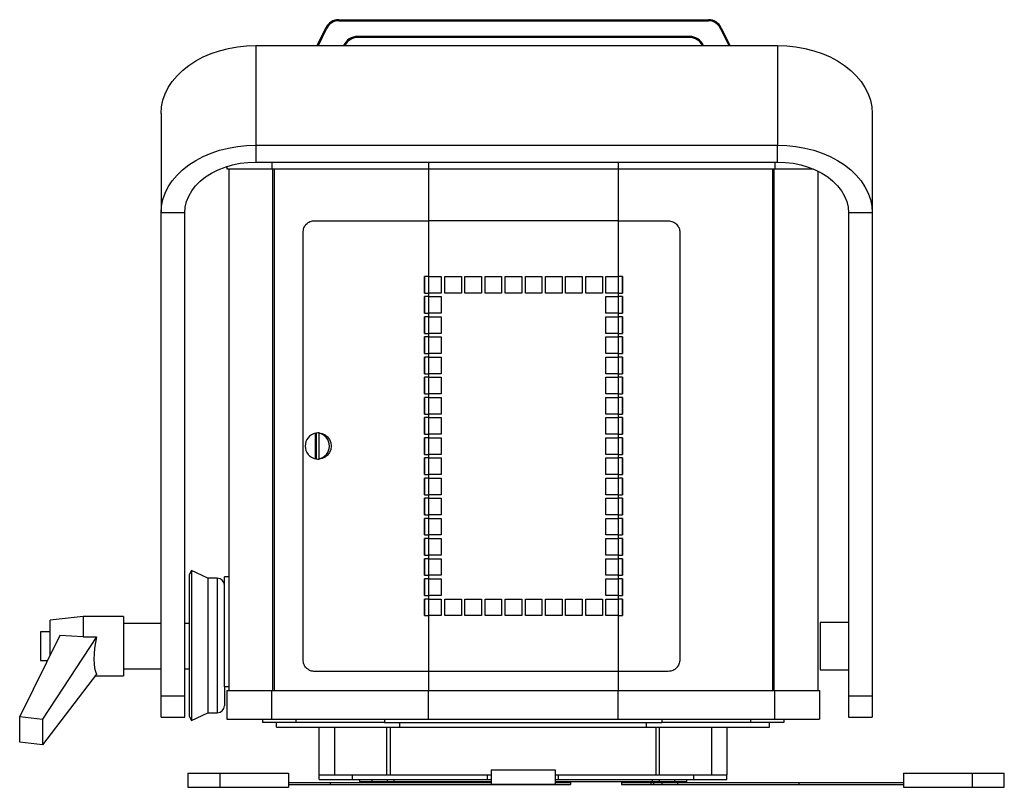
# Model space of a CAD drawing. Extents: x -151 to 1078, y -137 to 1012.
# Tile 2 of 8: x -151 to 265, y 188 to 512. Entities that reach past the tile are written whole.
import ezdxf

# ---------------------------------------------------------------- set-up
doc = ezdxf.new("R2010")
doc.units = 0
doc.layers.get('0').update_dxf_attribs({"linetype": 'CONTINUOUS'})

msp = doc.modelspace()

# ---------------------------------------------------------------- linework, layer by layer
at = {"color": 7, "linetype": 'CONTINUOUS'}
for p, q in [((-16.14, 511.21), (-16.14, 511.66)), ((-16.14, 511.66), (139.86, 511.66)), ((-16.14, 511.21), (139.86, 511.21)), ((139.86, 511.21), (139.86, 511.66)), ((-25.21, 500.76), (-21.53, 508.3)), ((-24.7, 500.76), (-21.12, 508.1)), ((-21.12, 508.1), (-21.53, 508.3)), ((144.85, 508.1), (145.25, 508.3)), ((144.85, 508.1), (148.43, 500.76)), ((145.25, 508.3), (148.93, 500.76)), ((131.86, 504.62), (-8.14, 504.62)), ((-8.14, 504.62), (-8.14, 504.16)), ((131.86, 504.16), (-8.14, 504.16)), ((131.86, 504.62), (131.86, 504.16)), ((-51.07, 500.76), (-51.07, 458.79)), ((-51.07, 500.76), (168.93, 500.76)), ((168.93, 500.76), (168.93, 458.79)), ((-91.07, 472.17), (-91.07, 430.21)), ((208.93, 472.17), (208.93, 430.21)), ((-51.07, 458.79), (168.93, 458.79)), ((-51.07, 458.79), (-51.07, 451.65)), ((168.93, 451.65), (168.93, 458.79)), ((-63.14, 448.66), (-63.14, 449.84)), ((-44.23, 448.66), (-63.14, 448.66)), ((-62.34, 228.79), (-62.34, 448.66)), ((-51.07, 451.65), (168.93, 451.65)), ((-44.23, 448.66), (-44.23, 451.65)), ((21.86, 448.66), (-44.23, 448.66)), ((-43.9, 228.79), (-43.9, 448.66)), ((-43.25, 228.79), (-43.25, 448.66)), ((21.86, 448.66), (21.86, 451.65)), ((101.86, 448.66), (21.86, 448.66)), ((21.86, 426.88), (21.86, 448.66)), ((101.86, 448.66), (101.86, 451.65)), ((167.96, 448.66), (101.86, 448.66)), ((101.86, 426.88), (101.86, 448.66)), ((166.97, 228.79), (166.97, 448.66)), ((167.63, 228.79), (167.63, 448.66)), ((167.96, 448.66), (167.96, 451.65)), ((184.19, 448.66), (167.96, 448.66)), ((186.06, 228.79), (186.06, 447.81)), ((-81.07, 430.21), (-91.07, 430.21)), ((-91.07, 226.52), (-91.07, 430.21)), ((-81.07, 226.52), (-81.07, 430.21)), ((208.93, 430.21), (198.93, 430.21)), ((198.93, 430.21), (198.93, 226.52)), ((208.93, 430.21), (208.93, 226.52)), ((-26.58, 426.88), (21.86, 426.88)), ((21.86, 403.38), (21.86, 426.88)), ((101.86, 426.88), (21.86, 426.88)), ((101.86, 403.38), (101.86, 426.88)), ((101.86, 426.88), (122.87, 426.88)), ((-31.16, 241.88), (-31.16, 421.88)), ((127.81, 421.88), (127.81, 241.88)), ((21.86, 403.38), (20.1, 403.38)), ((20.1, 403.38), (20.1, 396.38)), ((20.12, 396.38), (20.12, 403.38)), ((21.86, 403.38), (27.11, 403.38)), ((21.86, 396.38), (21.86, 403.38)), ((27.11, 403.38), (27.11, 396.38)), ((28.61, 403.38), (35.61, 403.38)), ((28.61, 396.38), (28.61, 403.38)), ((35.61, 403.38), (35.61, 396.38)), ((37.11, 403.38), (44.11, 403.38)), ((37.11, 396.38), (37.11, 403.38)), ((44.11, 403.38), (44.11, 396.38)), ((45.61, 403.38), (52.61, 403.38)), ((45.61, 396.38), (45.61, 403.38)), ((52.61, 403.38), (52.61, 396.38)), ((54.11, 403.38), (61.11, 403.38)), ((54.11, 396.38), (54.11, 403.38)), ((61.11, 403.38), (61.11, 396.38)), ((62.61, 403.38), (69.61, 403.38)), ((62.61, 396.38), (62.61, 403.38)), ((69.61, 403.38), (69.61, 396.38)), ((71.11, 403.38), (78.11, 403.38)), ((71.11, 396.38), (71.11, 403.38)), ((78.11, 403.38), (78.11, 396.38)), ((79.61, 403.38), (86.61, 403.38)), ((79.61, 396.38), (79.61, 403.38)), ((86.61, 403.38), (86.61, 396.38)), ((88.11, 403.38), (95.11, 403.38)), ((88.11, 396.38), (88.11, 403.38)), ((95.11, 403.38), (95.11, 396.38)), ((96.61, 403.38), (101.86, 403.38)), ((96.61, 396.38), (96.61, 403.38)), ((103.62, 403.38), (101.86, 403.38)), ((101.86, 396.38), (101.86, 403.38)), ((103.61, 403.38), (103.61, 396.38)), ((103.62, 396.38), (103.62, 403.38)), ((20.1, 396.38), (21.86, 396.38)), ((21.86, 394.88), (20.1, 394.88)), ((20.1, 394.88), (20.1, 387.88)), ((20.12, 387.88), (20.12, 394.88)), ((21.86, 394.88), (21.86, 396.38)), ((27.11, 396.38), (21.86, 396.38)), ((21.86, 394.88), (27.11, 394.88)), ((21.86, 387.88), (21.86, 394.88)), ((27.11, 394.88), (27.11, 387.88)), ((35.61, 396.38), (28.61, 396.38)), ((44.11, 396.38), (37.11, 396.38)), ((52.61, 396.38), (45.61, 396.38)), ((61.11, 396.38), (54.11, 396.38)), ((69.61, 396.38), (62.61, 396.38)), ((78.11, 396.38), (71.11, 396.38)), ((86.61, 396.38), (79.61, 396.38)), ((95.11, 396.38), (88.11, 396.38)), ((101.86, 396.38), (96.61, 396.38)), ((96.61, 394.88), (101.86, 394.88)), ((96.61, 387.88), (96.61, 394.88)), ((101.86, 394.88), (101.86, 396.38)), ((101.86, 396.38), (103.62, 396.38)), ((103.62, 394.88), (101.86, 394.88)), ((101.86, 387.88), (101.86, 394.88)), ((103.61, 394.88), (103.61, 387.88)), ((103.62, 387.88), (103.62, 394.88)), ((20.1, 387.88), (21.86, 387.88)), ((21.86, 386.38), (20.1, 386.38)), ((20.1, 386.38), (20.1, 379.38)), ((20.12, 379.38), (20.12, 386.38)), ((21.86, 386.38), (21.86, 387.88)), ((27.11, 387.88), (21.86, 387.88)), ((21.86, 386.38), (27.11, 386.38)), ((21.86, 379.38), (21.86, 386.38)), ((27.11, 386.38), (27.11, 379.38)), ((101.86, 387.88), (96.61, 387.88)), ((96.61, 386.38), (101.86, 386.38)), ((96.61, 379.38), (96.61, 386.38)), ((101.86, 386.38), (101.86, 387.88)), ((101.86, 387.88), (103.62, 387.88)), ((103.62, 386.38), (101.86, 386.38)), ((101.86, 379.38), (101.86, 386.38)), ((103.61, 386.38), (103.61, 379.38)), ((103.62, 379.38), (103.62, 386.38)), ((20.1, 379.38), (21.86, 379.38)), ((21.86, 377.88), (21.86, 379.38)), ((27.11, 379.38), (21.86, 379.38)), ((101.86, 379.38), (96.61, 379.38)), ((101.86, 377.88), (101.86, 379.38)), ((101.86, 379.38), (103.62, 379.38)), ((21.86, 377.88), (20.1, 377.88)), ((20.1, 377.88), (20.1, 370.88)), ((20.12, 370.88), (20.12, 377.88)), ((21.86, 377.88), (27.11, 377.88)), ((21.86, 370.88), (21.86, 377.88)), ((27.11, 377.88), (27.11, 370.88)), ((96.61, 377.88), (101.86, 377.88)), ((96.61, 370.88), (96.61, 377.88)), ((103.62, 377.88), (101.86, 377.88)), ((101.86, 370.88), (101.86, 377.88)), ((103.61, 377.88), (103.61, 370.88)), ((103.62, 370.88), (103.62, 377.88)), ((20.1, 370.88), (21.86, 370.88)), ((21.86, 369.38), (21.86, 370.88)), ((27.11, 370.88), (21.86, 370.88)), ((101.86, 370.88), (96.61, 370.88)), ((101.86, 369.38), (101.86, 370.88)), ((101.86, 370.88), (103.62, 370.88)), ((21.86, 369.38), (20.1, 369.38)), ((20.1, 369.38), (20.1, 362.38)), ((20.12, 362.38), (20.12, 369.38)), ((21.86, 369.38), (27.11, 369.38)), ((21.86, 362.38), (21.86, 369.38)), ((27.11, 369.38), (27.11, 362.38)), ((96.61, 369.38), (101.86, 369.38)), ((96.61, 362.38), (96.61, 369.38)), ((103.62, 369.38), (101.86, 369.38)), ((101.86, 362.38), (101.86, 369.38)), ((103.61, 369.38), (103.61, 362.38)), ((103.62, 362.38), (103.62, 369.38)), ((20.1, 362.38), (21.86, 362.38)), ((21.86, 360.88), (21.86, 362.38)), ((27.11, 362.38), (21.86, 362.38)), ((101.86, 362.38), (96.61, 362.38)), ((101.86, 360.88), (101.86, 362.38)), ((101.86, 362.38), (103.62, 362.38)), ((21.86, 360.88), (20.1, 360.88)), ((20.1, 360.88), (20.1, 353.88)), ((20.12, 353.88), (20.12, 360.88)), ((21.86, 360.88), (27.11, 360.88)), ((21.86, 353.88), (21.86, 360.88)), ((27.11, 360.88), (27.11, 353.88)), ((96.61, 360.88), (101.86, 360.88)), ((96.61, 353.88), (96.61, 360.88)), ((103.62, 360.88), (101.86, 360.88)), ((101.86, 353.88), (101.86, 360.88)), ((103.61, 360.88), (103.61, 353.88)), ((103.62, 353.88), (103.62, 360.88)), ((20.1, 353.88), (21.86, 353.88)), ((21.86, 352.38), (21.86, 353.88)), ((27.11, 353.88), (21.86, 353.88)), ((101.86, 353.88), (96.61, 353.88)), ((101.86, 352.38), (101.86, 353.88)), ((101.86, 353.88), (103.62, 353.88)), ((21.86, 352.38), (20.1, 352.38)), ((20.1, 352.38), (20.1, 345.38)), ((20.12, 345.38), (20.12, 352.38)), ((21.86, 352.38), (27.11, 352.38)), ((21.86, 345.38), (21.86, 352.38)), ((27.11, 352.38), (27.11, 345.38)), ((96.61, 352.38), (101.86, 352.38)), ((96.61, 345.38), (96.61, 352.38)), ((103.62, 352.38), (101.86, 352.38)), ((101.86, 345.38), (101.86, 352.38)), ((103.61, 352.38), (103.61, 345.38)), ((103.62, 345.38), (103.62, 352.38)), ((20.1, 345.38), (21.86, 345.38)), ((21.86, 343.88), (21.86, 345.38)), ((27.11, 345.38), (21.86, 345.38)), ((101.86, 345.38), (96.61, 345.38)), ((101.86, 343.88), (101.86, 345.38)), ((101.86, 345.38), (103.62, 345.38)), ((21.86, 343.88), (20.1, 343.88)), ((20.1, 343.88), (20.1, 336.88)), ((20.12, 336.88), (20.12, 343.88)), ((21.86, 343.88), (27.11, 343.88)), ((21.86, 336.88), (21.86, 343.88)), ((27.11, 343.88), (27.11, 336.88)), ((96.61, 343.88), (101.86, 343.88)), ((96.61, 336.88), (96.61, 343.88)), ((103.62, 343.88), (101.86, 343.88)), ((101.86, 336.88), (101.86, 343.88)), ((103.61, 343.88), (103.61, 336.88)), ((103.62, 336.88), (103.62, 343.88)), ((-25.86, 337.34), (-25.58, 337.34)), ((-25.86, 326.44), (-25.86, 337.34)), ((-25.58, 337.34), (-25.58, 326.44)), ((-24.38, 337.39), (-24.89, 337.39)), ((-24.2, 337.34), (-24.48, 337.34)), ((-24.48, 337.34), (-24.48, 326.44)), ((20.1, 336.88), (21.86, 336.88)), ((21.86, 335.38), (21.86, 336.88)), ((27.11, 336.88), (21.86, 336.88)), ((101.86, 336.88), (96.61, 336.88)), ((101.86, 335.38), (101.86, 336.88)), ((101.86, 336.88), (103.62, 336.88)), ((21.86, 335.38), (20.1, 335.38)), ((20.1, 335.38), (20.1, 328.38)), ((20.12, 328.38), (20.12, 335.38)), ((21.86, 335.38), (27.11, 335.38)), ((21.86, 328.38), (21.86, 335.38)), ((27.11, 335.38), (27.11, 328.38)), ((96.61, 335.38), (101.86, 335.38)), ((96.61, 328.38), (96.61, 335.38)), ((103.62, 335.38), (101.86, 335.38)), ((101.86, 328.38), (101.86, 335.38)), ((103.61, 335.38), (103.61, 328.38)), ((103.62, 328.38), (103.62, 335.38)), ((20.1, 328.38), (21.86, 328.38)), ((21.86, 326.88), (21.86, 328.38)), ((27.11, 328.38), (21.86, 328.38)), ((101.86, 328.38), (96.61, 328.38)), ((101.86, 326.88), (101.86, 328.38)), ((101.86, 328.38), (103.62, 328.38)), ((-25.58, 326.44), (-25.86, 326.44)), ((-24.89, 326.39), (-24.38, 326.39)), ((-24.48, 326.44), (-24.2, 326.44)), ((21.86, 326.88), (20.1, 326.88)), ((20.1, 326.88), (20.1, 319.88)), ((20.12, 319.88), (20.12, 326.88)), ((21.86, 326.88), (27.11, 326.88)), ((21.86, 319.88), (21.86, 326.88)), ((27.11, 326.88), (27.11, 319.88)), ((96.61, 326.88), (101.86, 326.88)), ((96.61, 319.88), (96.61, 326.88)), ((103.62, 326.88), (101.86, 326.88)), ((101.86, 319.88), (101.86, 326.88)), ((103.61, 326.88), (103.61, 319.88)), ((103.62, 319.88), (103.62, 326.88)), ((20.1, 319.88), (21.86, 319.88)), ((21.86, 318.38), (21.86, 319.88)), ((27.11, 319.88), (21.86, 319.88)), ((101.86, 319.88), (96.61, 319.88)), ((101.86, 318.38), (101.86, 319.88)), ((101.86, 319.88), (103.62, 319.88)), ((21.86, 318.38), (20.1, 318.38)), ((20.1, 318.38), (20.1, 311.38)), ((20.12, 311.38), (20.12, 318.38)), ((21.86, 318.38), (27.11, 318.38)), ((21.86, 311.38), (21.86, 318.38)), ((27.11, 318.38), (27.11, 311.38)), ((96.61, 318.38), (101.86, 318.38)), ((96.61, 311.38), (96.61, 318.38)), ((103.62, 318.38), (101.86, 318.38)), ((101.86, 311.38), (101.86, 318.38)), ((103.61, 318.38), (103.61, 311.38)), ((103.62, 311.38), (103.62, 318.38)), ((20.1, 311.38), (21.86, 311.38)), ((21.86, 309.88), (20.1, 309.88)), ((20.1, 309.88), (20.1, 302.88)), ((20.12, 302.88), (20.12, 309.88)), ((21.86, 309.88), (21.86, 311.38)), ((27.11, 311.38), (21.86, 311.38)), ((21.86, 309.88), (27.11, 309.88)), ((21.86, 302.88), (21.86, 309.88)), ((27.11, 309.88), (27.11, 302.88)), ((101.86, 311.38), (96.61, 311.38)), ((96.61, 309.88), (101.86, 309.88)), ((96.61, 302.88), (96.61, 309.88)), ((101.86, 309.88), (101.86, 311.38)), ((101.86, 311.38), (103.62, 311.38)), ((103.62, 309.88), (101.86, 309.88)), ((101.86, 302.88), (101.86, 309.88)), ((103.61, 309.88), (103.61, 302.88)), ((103.62, 302.88), (103.62, 309.88)), ((20.1, 302.88), (21.86, 302.88)), ((21.86, 301.38), (20.1, 301.38)), ((20.1, 301.38), (20.1, 294.38)), ((20.12, 294.38), (20.12, 301.38)), ((21.86, 301.38), (21.86, 302.88)), ((27.11, 302.88), (21.86, 302.88)), ((21.86, 301.38), (27.11, 301.38)), ((21.86, 294.38), (21.86, 301.38)), ((27.11, 301.38), (27.11, 294.38)), ((101.86, 302.88), (96.61, 302.88)), ((96.61, 301.38), (101.86, 301.38)), ((96.61, 294.38), (96.61, 301.38)), ((101.86, 301.38), (101.86, 302.88)), ((101.86, 302.88), (103.62, 302.88)), ((103.62, 301.38), (101.86, 301.38)), ((101.86, 294.38), (101.86, 301.38)), ((103.61, 301.38), (103.61, 294.38)), ((103.62, 294.38), (103.62, 301.38)), ((20.1, 294.38), (21.86, 294.38)), ((21.86, 292.88), (20.1, 292.88)), ((20.1, 292.88), (20.1, 285.88)), ((20.12, 285.88), (20.12, 292.88)), ((21.86, 292.88), (21.86, 294.38)), ((27.11, 294.38), (21.86, 294.38)), ((21.86, 292.88), (27.11, 292.88)), ((21.86, 285.88), (21.86, 292.88)), ((27.11, 292.88), (27.11, 285.88)), ((101.86, 294.38), (96.61, 294.38)), ((96.61, 292.88), (101.86, 292.88)), ((96.61, 285.88), (96.61, 292.88)), ((101.86, 292.88), (101.86, 294.38)), ((101.86, 294.38), (103.62, 294.38)), ((103.62, 292.88), (101.86, 292.88)), ((101.86, 285.88), (101.86, 292.88)), ((103.61, 292.88), (103.61, 285.88)), ((103.62, 285.88), (103.62, 292.88)), ((20.1, 285.88), (21.86, 285.88)), ((21.86, 284.38), (20.1, 284.38)), ((20.1, 284.38), (20.1, 277.38)), ((20.12, 277.38), (20.12, 284.38)), ((21.86, 284.38), (21.86, 285.88)), ((27.11, 285.88), (21.86, 285.88)), ((21.86, 284.38), (27.11, 284.38)), ((21.86, 277.38), (21.86, 284.38)), ((27.11, 284.38), (27.11, 277.38)), ((101.86, 285.88), (96.61, 285.88)), ((96.61, 284.38), (101.86, 284.38)), ((96.61, 277.38), (96.61, 284.38)), ((101.86, 284.38), (101.86, 285.88)), ((101.86, 285.88), (103.62, 285.88)), ((103.62, 284.38), (101.86, 284.38)), ((101.86, 277.38), (101.86, 284.38)), ((103.61, 284.38), (103.61, 277.38)), ((103.62, 277.38), (103.62, 284.38)), ((-78.29, 279.4), (-79.14, 277.58)), ((-71.39, 276.18), (-78.29, 279.4)), ((-78.29, 279.4), (-78.29, 216.18)), ((-79.14, 277.58), (-79.14, 218)), ((-67.34, 276.18), (-71.39, 276.18)), ((-71.39, 276.18), (-71.39, 219.4)), ((-67.34, 276.18), (-67.34, 219.4)), ((-62.34, 276.79), (-64.34, 276.79)), ((-64.34, 230.29), (-64.34, 276.79)), ((20.1, 277.38), (21.86, 277.38)), ((21.86, 275.88), (20.1, 275.88)), ((20.1, 275.88), (20.1, 268.88)), ((20.12, 268.88), (20.12, 275.88)), ((21.86, 275.88), (21.86, 277.38)), ((27.11, 277.38), (21.86, 277.38)), ((21.86, 275.88), (27.11, 275.88)), ((21.86, 268.88), (21.86, 275.88)), ((27.11, 275.88), (27.11, 268.88)), ((101.86, 277.38), (96.61, 277.38)), ((96.61, 275.88), (101.86, 275.88)), ((96.61, 268.88), (96.61, 275.88)), ((101.86, 275.88), (101.86, 277.38)), ((101.86, 277.38), (103.62, 277.38)), ((103.62, 275.88), (101.86, 275.88)), ((101.86, 268.88), (101.86, 275.88)), ((103.61, 275.88), (103.61, 268.88)), ((103.62, 268.88), (103.62, 275.88)), ((20.1, 268.88), (21.86, 268.88)), ((20.1, 267.38), (20.1, 260.38)), ((21.86, 267.38), (20.1, 267.38)), ((20.12, 260.38), (20.12, 267.38)), ((21.86, 267.38), (21.86, 268.88)), ((27.11, 268.88), (21.86, 268.88)), ((21.86, 267.38), (27.11, 267.38)), ((21.86, 260.38), (21.86, 267.38)), ((27.11, 267.38), (27.11, 260.38)), ((28.61, 267.38), (35.61, 267.38)), ((28.61, 260.38), (28.61, 267.38)), ((35.61, 267.38), (35.61, 260.38)), ((37.11, 267.38), (44.11, 267.38)), ((37.11, 260.38), (37.11, 267.38)), ((44.11, 267.38), (44.11, 260.38)), ((45.61, 267.38), (52.61, 267.38)), ((45.61, 260.38), (45.61, 267.38)), ((52.61, 267.38), (52.61, 260.38)), ((54.11, 267.38), (61.11, 267.38)), ((54.11, 260.38), (54.11, 267.38)), ((61.11, 267.38), (61.11, 260.38)), ((62.61, 267.38), (69.61, 267.38)), ((62.61, 260.38), (62.61, 267.38)), ((69.61, 267.38), (69.61, 260.38)), ((71.11, 267.38), (78.11, 267.38)), ((71.11, 260.38), (71.11, 267.38)), ((78.11, 267.38), (78.11, 260.38)), ((79.61, 267.38), (86.61, 267.38)), ((79.61, 260.38), (79.61, 267.38)), ((86.61, 267.38), (86.61, 260.38)), ((88.11, 267.38), (95.11, 267.38)), ((88.11, 260.38), (88.11, 267.38)), ((95.11, 267.38), (95.11, 260.38)), ((101.86, 268.88), (96.61, 268.88)), ((96.61, 267.38), (101.86, 267.38)), ((96.61, 260.38), (96.61, 267.38)), ((101.86, 267.38), (101.86, 268.88)), ((101.86, 268.88), (103.62, 268.88)), ((103.62, 267.38), (101.86, 267.38)), ((101.86, 260.38), (101.86, 267.38)), ((103.61, 267.38), (103.61, 260.38)), ((103.62, 260.38), (103.62, 267.38)), ((-123.87, 260), (-137.87, 258.5)), ((-137.87, 243.73), (-137.87, 258.5)), ((-106.87, 260), (-123.87, 260)), ((-123.87, 260), (-123.87, 251.39)), ((-106.87, 260), (-106.87, 235)), ((20.1, 260.38), (21.86, 260.38)), ((21.86, 236.88), (21.86, 260.38)), ((27.11, 260.38), (21.86, 260.38)), ((35.61, 260.38), (28.61, 260.38)), ((44.11, 260.38), (37.11, 260.38)), ((52.61, 260.38), (45.61, 260.38)), ((61.11, 260.38), (54.11, 260.38)), ((69.61, 260.38), (62.61, 260.38)), ((78.11, 260.38), (71.11, 260.38)), ((86.61, 260.38), (79.61, 260.38)), ((95.11, 260.38), (88.11, 260.38)), ((101.86, 260.38), (96.61, 260.38)), ((101.86, 236.88), (101.86, 260.38)), ((101.86, 260.38), (103.62, 260.38)), ((-137.87, 253.5), (-141.87, 253.5)), ((-141.87, 253.5), (-141.87, 241.5)), ((-91.07, 257), (-106.87, 257)), ((-79.14, 257), (-81.07, 257)), ((198.93, 257.5), (186.93, 257.5)), ((186.93, 257.5), (186.93, 253.9)), ((186.93, 253.9), (186.93, 237.5)), ((-133.78, 252), (-150.7, 217.79)), ((-118.28, 251.46), (-141.04, 216.67)), ((-123.87, 251.39), (-133.78, 252)), ((-141.87, 241.5), (-138.97, 241.5)), ((-106.87, 238), (-91.07, 238)), ((-81.07, 238), (-79.14, 238)), ((21.86, 236.88), (-26.58, 236.88)), ((101.86, 236.88), (21.86, 236.88)), ((21.86, 228.79), (21.86, 236.88)), ((122.87, 236.88), (101.86, 236.88)), ((101.86, 228.79), (101.86, 236.88)), ((186.93, 237.5), (198.93, 237.5)), ((-118.28, 235.76), (-141.04, 205.86)), ((-118.86, 235), (-106.87, 235)), ((-62.34, 230.29), (-64.34, 230.29)), ((-64.34, 230.29), (-64.34, 222.4)), ((-63.34, 228.79), (-63.34, 216.79)), ((-63.34, 228.79), (-44.43, 228.79)), ((-44.43, 228.79), (-44.43, 216.79)), ((-44.43, 228.79), (21.66, 228.79)), ((21.66, 228.79), (21.66, 216.79)), ((21.66, 228.79), (101.66, 228.79)), ((101.66, 228.79), (101.66, 216.79)), ((101.66, 228.79), (167.76, 228.79)), ((167.76, 228.79), (167.76, 216.79)), ((167.76, 228.79), (186.66, 228.79)), ((186.66, 228.79), (186.66, 216.79)), ((-91.07, 226.52), (-81.07, 226.52)), ((-91.07, 217.5), (-91.07, 226.52)), ((-81.07, 217.5), (-81.07, 226.52)), ((198.93, 226.52), (208.93, 226.52)), ((198.93, 226.52), (198.93, 217.5)), ((208.93, 226.52), (208.93, 217.5)), ((-150.7, 217.79), (-141.04, 216.67)), ((-150.7, 206.98), (-150.7, 217.79)), ((-141.04, 216.67), (-141.04, 205.86)), ((-91.07, 217.5), (-81.07, 217.5)), ((-79.14, 218), (-78.29, 216.18)), ((-78.29, 216.18), (-71.39, 219.4)), ((-71.39, 219.4), (-67.34, 219.4)), ((-63.34, 216.79), (-44.43, 216.79)), ((-48.34, 216.79), (-48.34, 215.29)), ((-44.43, 216.79), (21.66, 216.79)), ((-34.2, 216.79), (-34.2, 215.29)), ((3.12, 216.79), (3.12, 215.29)), ((21.66, 216.79), (101.66, 216.79)), ((101.66, 216.79), (167.76, 216.79)), ((120.21, 216.79), (120.21, 215.29)), ((157.52, 216.79), (157.52, 215.29)), ((167.76, 216.79), (186.66, 216.79)), ((171.66, 216.79), (171.66, 215.29)), ((198.93, 217.5), (208.93, 217.5)), ((-34.2, 215.29), (-48.34, 215.29)), ((-42.34, 213.29), (-42.34, 215.29)), ((-42.34, 213.29), (9.66, 213.29)), ((3.12, 215.29), (-34.2, 215.29)), ((-24.34, 193.29), (-24.34, 213.29)), ((-17.77, 193.29), (-17.77, 213.29)), ((3.12, 215.29), (120.21, 215.29)), ((4.23, 193.29), (4.23, 213.29)), ((5.66, 193.29), (5.66, 213.29)), ((9.66, 213.29), (9.66, 215.29)), ((9.66, 213.29), (113.66, 213.29)), ((113.66, 213.29), (113.66, 215.29)), ((113.66, 213.29), (165.66, 213.29)), ((117.66, 213.29), (117.66, 193.29)), ((119.09, 213.29), (119.09, 193.29)), ((157.52, 215.29), (120.21, 215.29)), ((141.09, 213.29), (141.09, 193.29)), ((147.66, 213.29), (147.66, 193.29)), ((171.66, 215.29), (157.52, 215.29)), ((165.66, 213.29), (165.66, 215.29)), ((-141.04, 205.86), (-150.7, 206.98)), ((48.16, 195.29), (48.16, 189.29)), ((48.16, 195.29), (75.16, 195.29)), ((75.16, 195.29), (75.16, 189.29)), ((-79.84, 193.99), (-79.84, 187.99)), ((-79.84, 193.99), (-66.34, 193.99)), ((-66.34, 193.99), (-66.34, 187.99)), ((-66.34, 193.99), (-37.34, 193.99)), ((-37.34, 193.99), (-37.34, 187.99)), ((-24.34, 191.29), (-24.34, 193.29)), ((-24.34, 193.29), (-10.34, 193.29)), ((-24.34, 191.29), (-10.34, 191.29)), ((-10.34, 191.29), (-10.34, 193.29)), ((-10.34, 193.29), (46.66, 193.29)), ((-10.34, 191.29), (23.58, 191.29)), ((-7.34, 191.29), (-7.34, 190.49)), ((-2.18, 191.29), (-2.18, 190.49)), ((4.28, 191.29), (4.28, 190.49)), ((7.16, 191.29), (7.16, 190.49)), ((23.58, 191.29), (48.16, 191.29)), ((46.66, 191.29), (46.66, 193.29)), ((46.66, 193.29), (48.16, 193.29)), ((75.16, 193.29), (76.66, 193.29)), ((75.16, 191.29), (108.42, 191.29)), ((76.66, 191.29), (76.66, 193.29)), ((76.66, 193.29), (133.66, 193.29)), ((108.42, 191.29), (133.66, 191.29)), ((116.16, 191.29), (116.16, 190.49)), ((119.05, 191.29), (119.05, 190.49)), ((125.51, 191.29), (125.51, 190.49)), ((130.66, 190.49), (130.66, 191.29)), ((133.66, 191.29), (133.66, 193.29)), ((133.66, 193.29), (147.66, 193.29)), ((133.66, 191.29), (147.66, 191.29)), ((147.66, 191.29), (147.66, 193.29)), ((222.15, 193.99), (222.15, 187.99)), ((222.15, 193.99), (251.15, 193.99)), ((251.15, 193.99), (251.15, 187.99)), ((251.15, 193.99), (264.65, 193.99)), ((264.65, 187.99), (264.65, 193.99)), ((-79.84, 187.99), (-66.34, 187.99)), ((-66.34, 187.99), (-37.34, 187.99)), ((-37.34, 189.99), (-19.76, 189.99)), ((-37.34, 189.19), (-19.76, 189.19)), ((-19.76, 189.99), (-19.76, 189.19)), ((-19.76, 189.99), (48.16, 189.99)), ((-19.76, 189.19), (51.54, 189.19)), ((-7.34, 190.49), (-2.18, 190.49)), ((-2.18, 190.49), (4.28, 190.49)), ((4.28, 190.49), (7.16, 190.49)), ((7.16, 190.49), (48.16, 190.49)), ((48.16, 189.29), (75.16, 189.29)), ((51.54, 189.29), (51.54, 189.19)), ((51.54, 189.19), (64.66, 189.19)), ((64.66, 189.29), (64.66, 189.19)), ((64.66, 189.19), (68.11, 189.19)), ((68.11, 189.29), (68.11, 189.19)), ((68.11, 189.19), (69.26, 189.19)), ((69.26, 189.29), (69.26, 189.19)), ((69.26, 189.19), (81.66, 189.19)), ((75.16, 190.49), (116.16, 190.49)), ((75.16, 189.99), (81.66, 189.99)), ((81.66, 189.99), (81.66, 189.19)), ((103.15, 189.99), (103.15, 189.19)), ((103.15, 189.99), (115.55, 189.99)), ((103.15, 189.19), (115.55, 189.19)), ((115.55, 189.99), (115.55, 189.19)), ((115.55, 189.99), (116.7, 189.99)), ((115.55, 189.19), (116.7, 189.19)), ((116.16, 190.49), (119.05, 190.49)), ((116.7, 189.99), (116.7, 189.19)), ((116.7, 189.99), (120.15, 189.99)), ((116.7, 189.19), (120.15, 189.19)), ((119.05, 190.49), (125.51, 190.49)), ((120.15, 189.99), (120.15, 189.19)), ((120.15, 189.99), (126.77, 189.99)), ((120.15, 189.19), (126.77, 189.19)), ((125.51, 190.49), (130.66, 190.49)), ((126.77, 189.99), (126.77, 189.19)), ((126.77, 189.99), (178.02, 189.99)), ((126.77, 189.19), (178.02, 189.19)), ((178.02, 189.99), (178.02, 189.19)), ((178.02, 189.99), (222.15, 189.99)), ((178.02, 189.19), (222.15, 189.19)), ((222.15, 187.99), (251.15, 187.99)), ((251.15, 187.99), (264.65, 187.99))]:
    msp.add_line(p, q, dxfattribs=at)
at = {"color": 7, "linetype": 'CONTINUOUS', "flags": 128}
for points in [[(-91.07, 472.17), (-90.88, 474.97), (-90.3, 477.75), (-89.35, 480.47), (-88.03, 483.11), (-86.35, 485.65), (-84.33, 488.05), (-81.99, 490.31), (-79.36, 492.39), (-76.45, 494.27), (-73.29, 495.94), (-69.93, 497.38), (-66.38, 498.58), (-62.68, 499.53), (-58.88, 500.21), (-54.99, 500.62), (-51.07, 500.76)], [(168.93, 500.76), (172.85, 500.62), (176.73, 500.21), (180.54, 499.53), (184.24, 498.58), (187.78, 497.38), (191.15, 495.94), (194.3, 494.27), (197.21, 492.39), (199.85, 490.31), (202.19, 488.05), (204.21, 485.65), (205.88, 483.11), (207.21, 480.47), (208.16, 477.75), (208.74, 474.97), (208.93, 472.17)], [(-91.07, 430.21), (-90.88, 433.01), (-90.3, 435.78), (-89.35, 438.5), (-88.03, 441.15), (-86.35, 443.68), (-84.33, 446.09), (-81.99, 448.34), (-79.36, 450.42), (-76.45, 452.3), (-73.29, 453.98), (-69.93, 455.42), (-66.38, 456.62), (-62.68, 457.56), (-58.88, 458.24), (-54.99, 458.66), (-51.07, 458.79)], [(168.93, 458.79), (172.85, 458.66), (176.73, 458.24), (180.54, 457.56), (184.24, 456.62), (187.78, 455.42), (191.15, 453.98), (194.3, 452.3), (197.21, 450.42), (199.85, 448.34), (202.19, 446.09), (204.21, 443.68), (205.88, 441.15), (207.21, 438.5), (208.16, 435.78), (208.74, 433.01), (208.93, 430.21)], [(-81.07, 430.21), (-80.88, 432.61), (-80.32, 434.98), (-79.39, 437.29), (-78.1, 439.51), (-76.47, 441.61), (-74.53, 443.57), (-72.28, 445.37), (-69.78, 446.97), (-67.03, 448.36), (-64.09, 449.52), (-60.98, 450.44), (-57.75, 451.11), (-54.43, 451.51), (-51.07, 451.65)], [(168.93, 451.65), (172.29, 451.51), (175.6, 451.11), (178.84, 450.44), (181.95, 449.52), (184.89, 448.36), (187.63, 446.97), (190.14, 445.37), (192.38, 443.57), (194.33, 441.61), (195.96, 439.51), (197.25, 437.29), (198.18, 434.98), (198.74, 432.61), (198.93, 430.21)], [(-24.38, 337.39), (-23.07, 337.2), (-21.85, 336.65), (-20.8, 335.78), (-20, 334.64), (-19.5, 333.31), (-19.32, 331.89), (-19.5, 330.47), (-20, 329.14), (-20.8, 328), (-21.85, 327.13), (-23.07, 326.58), (-24.38, 326.39), (-24.38, 326.39)]]:
    msp.add_lwpolyline(points, dxfattribs=at)
at = {"color": 7, "linetype": 'CONTINUOUS'}
for centre, radius, start, end in [((-16.14, 505.66), 6, 90, 153.9856), ((-16.14, 505.66), 5.55, 90, 153.9856), ((139.86, 505.66), 6, 26.0144, 90), ((139.86, 505.66), 5.55, 26.0144, 90), ((-8.14, 498.16), 6.45, 90, 156.283), ((-8.14, 498.16), 6, 90, 154.364), ((131.86, 498.16), 6.45, 23.717, 90), ((131.86, 498.16), 6, 25.636, 90), ((-24.73, 331.89), 5.56, 101.689, 258.311), ((-24.89, 332.75), 4.64, 81.4674, 98.5326), ((-25.61, 331.89), 5.56, 281.6891, 78.3109), ((-24.89, 331.04), 4.65, 261.4734, 278.5266), ((-67.34, 273.18), 3, 360, 90), ((-67.34, 222.4), 3, 270, 0)]:
    msp.add_arc(centre, radius, start, end, dxfattribs=at)
for centre, major_axis, ratio, start_param, end_param in [((-1116.14, 247.5), (1383.81, 11.07), 0.004197, 5.511921, 5.517732), ((-115.54, 247.5), (1.79, 12.49), 0.270211, 1.287384, 2.830701)]:
    msp.add_ellipse(centre, major_axis=major_axis, ratio=ratio, start_param=start_param, end_param=end_param, dxfattribs=at)
for points in [[(-31.16, 421.88), (-31.13, 422.6), (-31.01, 423.26), (-30.67, 424.14), (-30.54, 424.42), (-30.3, 424.81), (-30.21, 424.94), (-30.08, 425.12), (-30.03, 425.18), (-29.96, 425.27), (-29.93, 425.29), (-29.89, 425.34), (-29.88, 425.35), (-29.86, 425.38), (-29.84, 425.39), (-29.61, 425.65), (-29.38, 425.86), (-29.01, 426.13), (-28.88, 426.21), (-28.68, 426.33), (-28.62, 426.37), (-28.51, 426.42), (-28.48, 426.44), (-28.43, 426.46), (-28.41, 426.47), (-28.39, 426.48), (-28.38, 426.49), (-28.36, 426.49), (-28.36, 426.49), (-28.35, 426.5), (-28.35, 426.5), (-28.35, 426.5), (-28.34, 426.5), (-27.94, 426.68), (-27.35, 426.81), (-26.58, 426.88)], [(122.87, 426.88), (123.59, 426.84), (124.24, 426.7), (125.11, 426.34), (125.39, 426.19), (125.77, 425.93), (125.9, 425.83), (126.08, 425.68), (126.14, 425.63), (126.22, 425.55), (126.25, 425.52), (126.3, 425.48), (126.31, 425.47), (126.34, 425.44), (126.35, 425.43), (126.6, 425.17), (126.81, 424.92), (127.07, 424.51), (127.16, 424.37), (127.27, 424.16), (127.31, 424.09), (127.36, 423.98), (127.37, 423.94), (127.4, 423.88), (127.41, 423.86), (127.42, 423.84), (127.42, 423.83), (127.43, 423.81), (127.43, 423.81), (127.43, 423.8), (127.43, 423.8), (127.44, 423.79), (127.44, 423.79), (127.62, 423.35), (127.74, 422.72), (127.81, 421.88)], [(-26.58, 236.88), (-27.25, 236.91), (-27.85, 237.05), (-28.67, 237.42), (-28.92, 237.57), (-29.28, 237.83), (-29.39, 237.92), (-29.56, 238.07), (-29.62, 238.12), (-29.7, 238.21), (-29.72, 238.23), (-29.76, 238.27), (-29.78, 238.29), (-29.8, 238.32), (-29.82, 238.33), (-30.05, 238.58), (-30.24, 238.84), (-30.49, 239.24), (-30.56, 239.38), (-30.67, 239.6), (-30.7, 239.67), (-30.75, 239.78), (-30.76, 239.82), (-30.79, 239.87), (-30.79, 239.89), (-30.8, 239.92), (-30.81, 239.93), (-30.81, 239.94), (-30.81, 239.95), (-30.82, 239.95), (-30.82, 239.96), (-30.82, 239.96), (-30.82, 239.96), (-30.99, 240.4), (-31.1, 241.04), (-31.16, 241.88)], [(127.81, 241.88), (127.77, 241.15), (127.64, 240.5), (127.28, 239.61), (127.13, 239.34), (126.87, 238.95), (126.78, 238.82), (126.63, 238.64), (126.58, 238.58), (126.5, 238.49), (126.48, 238.46), (126.44, 238.42), (126.42, 238.4), (126.4, 238.37), (126.38, 238.36), (126.13, 238.11), (125.88, 237.9), (125.48, 237.62), (125.34, 237.54), (125.13, 237.43), (125.06, 237.39), (124.95, 237.34), (124.91, 237.32), (124.86, 237.29), (124.84, 237.29), (124.81, 237.27), (124.8, 237.27), (124.79, 237.26), (124.79, 237.26), (124.78, 237.26), (124.78, 237.26), (124.77, 237.26), (124.77, 237.25), (124.33, 237.07), (123.7, 236.95), (122.87, 236.88)]]:
    msp.add_open_spline(points, degree=3, knots=[0, 0, 0, 0, 0.25, 0.25, 0.375, 0.375, 0.4375, 0.4375, 0.46875, 0.46875, 0.484375, 0.484375, 0.492188, 0.492188, 0.5, 0.5, 0.625, 0.625, 0.6875, 0.6875, 0.71875, 0.71875, 0.734375, 0.734375, 0.742188, 0.742188, 0.746094, 0.746094, 0.748047, 0.748047, 0.749023, 0.749023, 0.75, 0.75, 1, 1, 1, 1], dxfattribs=at)

doc.saveas('drawing.dxf')
